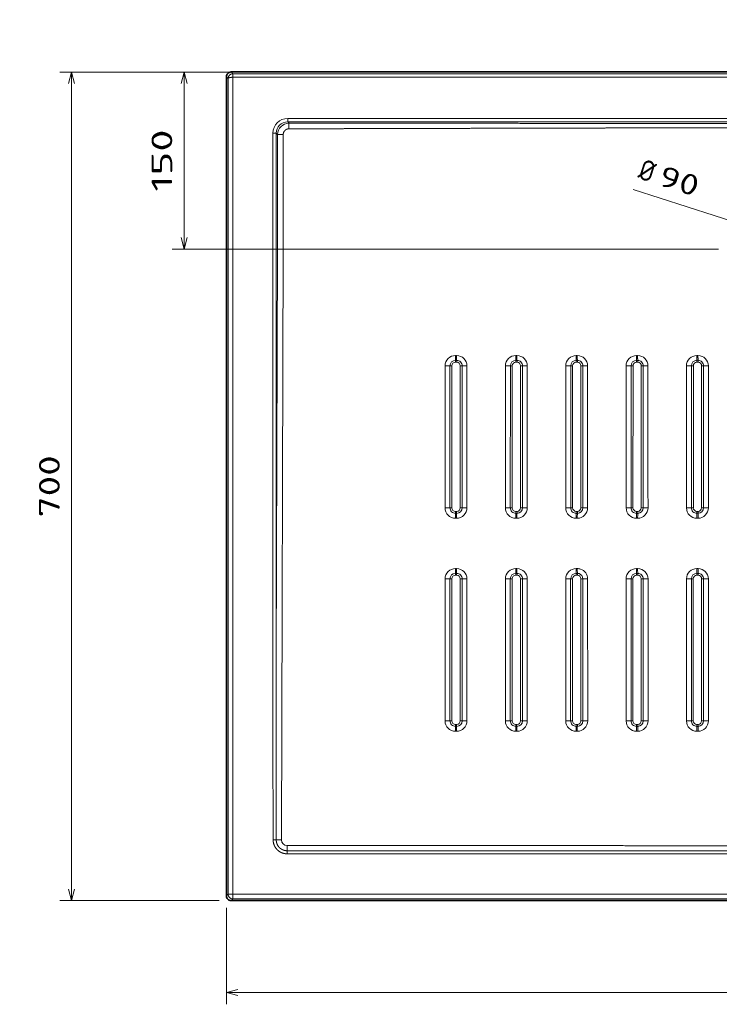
# Model space of a CAD drawing. Extents: x 80 to 315, y 22 to 274.
# Tile 1 of 6: x 80 to 198, y 22 to 189. Entities that reach past the tile are written whole.
import ezdxf
from ezdxf.enums import TextEntityAlignment as Align

# ---------------------------------------------------------------- set-up
doc = ezdxf.new("R2010")
doc.units = 0
doc.layers.get('0').update_dxf_attribs({"lineweight": 13})
doc.styles.get("Standard").update_dxf_attribs({"font": 'isocp.shx'})
doc.dimstyles.get("Standard").update_dxf_attribs({"dimtxt": 2.5, "dimasz": 2.5, "dimexe": 1.25, "dimexo": 0.625, "dimtad": 1, "dimcen": 2.5, "dimadec": 0, "dimazin": 0, "dimtfac": 1, "dimtmove": 0, "dimatfit": 0, "dimfxl": 0, "dimarcsym": 0})

# ---------------------------------------------------------------- blocks, each defined once
blk = doc.blocks.new('*D')
at = {"color": 7, "lineweight": 13}
for p, q in [((113.8, 241.71), (83.28, 241.71)), ((85.28, 220.94), (85.28, 241.71)), ((113.51, 232.71), (83.28, 232.71)), ((113.51, 179.74), (86.54, 179.74)), ((88.54, 39.72), (88.54, 179.74)), ((212.73, 179.74), (105.56, 179.74)), ((107.56, 149.83), (107.56, 179.74)), ((183.48, 159.89), (223.77, 146.92)), ((197.87, 149.83), (105.56, 149.83)), ((113.51, 39.72), (86.54, 39.72)), ((114.71, 24.19), (314.74, 24.19))]:
    blk.add_line(p, q, dxfattribs=at)
at = {"color": 7, "lineweight": 13, "ltscale": 0.408137}
for p, q in [((114.71, 38.52), (114.71, 22.19)), ((314.74, 38.52), (314.74, 22.19))]:
    blk.add_line(p, q, dxfattribs=at)
at = {"color": 7, "lineweight": 13}
for points in [[(85.79, 239.78), (85.28, 241.71), (84.76, 239.78)], [(84.76, 234.64), (85.28, 232.71), (85.79, 234.64)], [(89.05, 177.81), (88.54, 179.74), (88.02, 177.81)], [(108.08, 177.81), (107.56, 179.74), (107.04, 177.81)], [(107.04, 151.76), (107.56, 149.83), (108.08, 151.76)], [(207.68, 152.64), (205.68, 152.74), (207.36, 151.66)], [(221.77, 147.02), (223.77, 146.92), (222.09, 148)], [(88.02, 41.65), (88.54, 39.72), (89.05, 41.65)], [(116.64, 24.71), (114.71, 24.19), (116.64, 23.67)], [(312.81, 23.67), (314.74, 24.19), (312.81, 24.71)]]:
    blk.add_lwpolyline(points, dxfattribs=at)
for s, rotation, p, p2 in [('45', 90, (83.28, 220.94), (83.28, 227.71)), ('150', 90, (105.56, 159.53), (105.56, 170.04)), ('%%c', 342.1564, (184.09, 161.79), (186.54, 161.01)), ('90', 342.1564, (187.49, 160.7), (193.94, 158.62)), ('700', 90, (86.54, 104.48), (86.54, 114.98))]:
    blk.add_text(s, height=3.5, rotation=rotation, dxfattribs=at).set_placement(p, p2, align=Align.FIT)
blk.add_text('1000', height=3.5, dxfattribs=at).set_placement((207.6, 26.19), (221.85, 26.19), align=Align.FIT)
blk = doc.blocks.new('BLOCK6')
at = {"color": 7, "lineweight": 13, "ltscale": 0.050792}
for p, q in [((-500.07, 145.57), (-498.63, 144.14)), ((-498.63, -545.14), (-500.07, -546.57)), ((-494.64, -549.13), (-496.07, -550.57))]:
    blk.add_line(p, q, dxfattribs=at)
at = {"color": 7, "lineweight": 35}
for p, q in [((-500.07, 145.57), (-500.07, -546.57)), ((0, 149.57), (-496.07, 149.57)), ((-496.07, -550.57), (0, -550.57))]:
    blk.add_line(p, q, dxfattribs=at)
at = {"color": 7, "lineweight": 13}
for p, q in [((-498.63, -545.14), (-498.63, 144.14)), ((-494.64, -545.14), (-494.64, 145.1)), ((0, 148.1), (-494.6, 148.1)), ((494.6, 145.1), (-494.6, 145.1)), ((-448.24, 110.3), (0, 110.3)), ((-448.24, 107.4), (0, 107.4)), ((-460.8, -347.28), (-460.8, 97.74)), ((-457.9, -347.28), (-457.9, 97.74)), ((-457.9, -347.28), (-456.8, -0.13)), ((-453.58, -499.29), (-452.13, -0.19)), ((-315.26, -218.76), (-315.27, -98.76)), ((-311.12, -218.72), (-311.11, -98.72)), ((-309.45, -98.7), (-309.46, -218.7)), ((-302.45, -98.7), (-302.46, -218.7)), ((-300.84, -218.72), (-300.83, -98.72)), ((-296.77, -218.77), (-296.78, -98.77)), ((-264.26, -218.76), (-264.27, -98.76)), ((-260.12, -218.71), (-260.11, -98.71)), ((-258.45, -98.69), (-258.46, -218.69)), ((-251.45, -98.69), (-251.46, -218.69)), ((-249.84, -218.72), (-249.83, -98.72)), ((-245.77, -218.77), (-245.78, -98.77)), ((-213.26, -218.76), (-213.27, -98.76)), ((-209.12, -218.71), (-209.11, -98.71)), ((-207.45, -98.69), (-207.46, -218.69)), ((-200.45, -98.69), (-200.46, -218.69)), ((-198.84, -218.71), (-198.83, -98.71)), ((-194.77, -218.77), (-194.78, -98.78)), ((-162.26, -217.31), (-162.27, -98.77)), ((-158.12, -217.25), (-158.11, -98.71)), ((-156.45, -98.68), (-156.46, -217.23)), ((-149.45, -98.68), (-149.46, -202.85)), ((-147.84, -202.88), (-147.83, -98.71)), ((-143.78, -202.95), (-143.78, -98.78)), ((-111.27, -150.69), (-111.27, -98.77)), ((-107.12, -150.62), (-107.11, -98.7)), ((-105.45, -98.67), (-105.46, -150.59)), ((-98.45, -98.67), (-98.45, -136.22)), ((-96.83, -136.25), (-96.83, -98.7)), ((-92.78, -136.33), (-92.78, -98.78)), ((-98.45, -136.22), (-98.46, -218.67)), ((-96.84, -218.7), (-96.83, -136.25)), ((-92.77, -218.78), (-92.78, -136.33)), ((-111.26, -218.77), (-111.27, -150.69)), ((-107.12, -218.7), (-107.12, -150.62)), ((-105.46, -150.59), (-105.46, -218.67)), ((-315.25, -398.76), (-315.26, -278.76)), ((-311.13, -398.72), (-311.12, -278.72)), ((-309.47, -278.7), (-309.49, -398.7)), ((-302.47, -278.7), (-302.49, -398.7)), ((-300.85, -398.72), (-300.84, -278.72)), ((-296.76, -398.77), (-296.77, -278.77)), ((-264.25, -350.57), (-264.26, -278.76)), ((-260.13, -350.52), (-260.12, -278.71)), ((-258.47, -278.69), (-258.48, -350.5)), ((-251.47, -278.69), (-251.48, -336.13)), ((-249.85, -336.15), (-249.84, -278.72)), ((-245.77, -336.21), (-245.77, -278.77)), ((-200.47, -278.69), (-200.49, -398.69)), ((-198.85, -398.71), (-198.84, -278.71)), ((-194.76, -398.77), (-194.77, -278.77)), ((-162.25, -398.77), (-162.26, -278.77)), ((-158.13, -398.71), (-158.13, -278.71)), ((-156.47, -278.68), (-156.49, -398.68)), ((-149.47, -278.68), (-149.49, -398.68)), ((-147.85, -398.71), (-147.84, -278.71)), ((-143.76, -398.78), (-143.77, -278.78)), ((-111.25, -398.77), (-111.26, -278.77)), ((-107.13, -398.7), (-107.13, -278.7)), ((-105.47, -278.67), (-105.49, -398.67)), ((-98.47, -278.67), (-98.49, -398.67)), ((-96.85, -398.7), (-96.84, -278.7)), ((-92.76, -398.78), (-92.77, -278.78)), ((-213.25, -398.77), (-213.26, -283.94)), ((-209.13, -398.71), (-209.13, -283.89)), ((-207.47, -283.86), (-207.49, -398.69)), ((-251.48, -336.13), (-251.49, -398.69)), ((-249.85, -398.71), (-249.85, -336.15)), ((-245.76, -398.77), (-245.77, -336.21)), ((-264.25, -398.76), (-264.25, -350.57)), ((-260.13, -398.71), (-260.13, -350.52)), ((-258.48, -350.5), (-258.49, -398.69)), ((-494.64, -545.14), (494.64, -545.14)), ((-494.64, -549.13), (0, -549.13))]:
    blk.add_line(p, q, dxfattribs=at)
at = {"color": 7, "lineweight": 13, "ltscale": 0.051984}
blk.add_line((-496.07, 149.57), (-494.6, 148.1), dxfattribs=at)
at = {"color": 7, "lineweight": 13, "ltscale": 0.003365}
blk.add_line((-494.6, 148.1), (-494.74, 148.1), dxfattribs=at)
at = {"color": 7, "lineweight": 13, "ltscale": 0.074951}
blk.add_line((-494.74, 148.1), (-494.64, 145.1), dxfattribs=at)
at = {"color": 7, "lineweight": 13, "ltscale": 0.000842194}
blk.add_line((-494.6, 145.1), (-494.64, 145.1), dxfattribs=at)
at = {"color": 7, "lineweight": 13, "ltscale": 0.074954}
blk.add_line((-494.6, 145.1), (-494.6, 148.1), dxfattribs=at)
at = {"color": 7, "lineweight": 13, "ltscale": 0.072444}
for p, q in [((-448.24, 107.4), (-448.24, 110.3)), ((-457.9, 97.74), (-460.8, 97.74))]:
    blk.add_line(p, q, dxfattribs=at)
at = {"color": 7, "lineweight": 13, "ltscale": 0.038371}
blk.add_line((-448.24, 107.4), (-447.16, 106.32), dxfattribs=at)
at = {"color": 7, "lineweight": 13, "ltscale": 0.038375}
blk.add_line((-457.9, 97.74), (-456.82, 96.66), dxfattribs=at)
at = {"color": 7, "lineweight": 13, "ltscale": 0.025}
for p, q in [((-306.53, -90.02), (-305.53, -90.02)), ((-255.53, -90.02), (-254.53, -90.02)), ((-204.53, -90.03), (-203.53, -90.03)), ((-153.53, -90.03), (-152.53, -90.03)), ((-102.53, -90.04), (-101.53, -90.04)), ((-306.47, -94.08), (-305.47, -94.08)), ((-305.45, -95.7), (-306.45, -95.7)), ((-255.47, -94.07), (-254.47, -94.07)), ((-254.45, -95.69), (-255.45, -95.69)), ((-204.47, -94.07), (-203.47, -94.07)), ((-203.45, -95.69), (-204.45, -95.69)), ((-153.47, -94.07), (-152.47, -94.07)), ((-152.45, -95.68), (-153.45, -95.68)), ((-102.47, -94.06), (-101.47, -94.06)), ((-101.45, -95.67), (-102.45, -95.67)), ((-306.48, -223.36), (-305.48, -223.36)), ((-305.46, -221.7), (-306.46, -221.7)), ((-255.48, -223.36), (-254.48, -223.36)), ((-254.46, -221.69), (-255.46, -221.69)), ((-204.48, -223.35), (-203.48, -223.35)), ((-203.46, -221.69), (-204.46, -221.69)), ((-153.48, -223.35), (-152.48, -223.35)), ((-152.46, -221.68), (-153.46, -221.68)), ((-102.48, -223.34), (-101.48, -223.34)), ((-101.46, -221.67), (-102.46, -221.67)), ((-306.51, -227.51), (-305.51, -227.51)), ((-255.51, -227.51), (-254.51, -227.51)), ((-204.51, -227.51), (-203.51, -227.51)), ((-153.51, -227.51), (-152.51, -227.51)), ((-102.51, -227.52), (-101.51, -227.52)), ((-306.52, -270.02), (-305.52, -270.02)), ((-306.48, -274.08), (-305.48, -274.08)), ((-255.52, -270.02), (-254.52, -270.02)), ((-255.48, -274.07), (-254.48, -274.07)), ((-204.52, -270.03), (-203.52, -270.03)), ((-204.48, -274.07), (-203.48, -274.07)), ((-153.52, -270.03), (-152.52, -270.03)), ((-153.48, -274.07), (-152.48, -274.07)), ((-102.52, -270.04), (-101.52, -270.04)), ((-102.48, -274.06), (-101.48, -274.06)), ((-203.47, -275.69), (-204.47, -275.69)), ((-152.47, -275.68), (-153.47, -275.68)), ((-101.47, -275.67), (-102.47, -275.67)), ((-306.5, -407.51), (-305.5, -407.51)), ((-306.49, -403.36), (-305.49, -403.36)), ((-255.5, -407.51), (-254.5, -407.51)), ((-255.49, -403.36), (-254.49, -403.36)), ((-204.5, -407.51), (-203.5, -407.51)), ((-203.49, -401.69), (-204.49, -401.69)), ((-204.49, -403.35), (-203.49, -403.35)), ((-153.5, -407.51), (-152.5, -407.51)), ((-152.49, -401.68), (-153.49, -401.68)), ((-153.49, -403.35), (-152.49, -403.35)), ((-102.5, -407.52), (-101.5, -407.52)), ((-101.49, -401.67), (-102.49, -401.67)), ((-102.49, -403.34), (-101.49, -403.34))]:
    blk.add_line(p, q, dxfattribs=at)
at = {"color": 7, "lineweight": 13, "ltscale": 0.395663}
blk.add_line((-149.46, -202.85), (-149.46, -218.68), dxfattribs=at)
at = {"color": 7, "lineweight": 13, "ltscale": 0.395662}
blk.add_line((-147.84, -218.71), (-147.84, -202.88), dxfattribs=at)
at = {"color": 7, "lineweight": 13, "ltscale": 0.395658}
blk.add_line((-143.77, -218.78), (-143.78, -202.95), dxfattribs=at)
at = {"color": 7, "lineweight": 13, "ltscale": 0.03639}
for p, q in [((-162.26, -218.77), (-162.26, -217.31)), ((-158.12, -218.71), (-158.12, -217.25)), ((-156.46, -217.23), (-156.46, -218.68))]:
    blk.add_line(p, q, dxfattribs=at)
at = {"color": 7, "lineweight": 13, "ltscale": 0.024999}
for p, q in [((-305.47, -275.7), (-306.47, -275.7)), ((-254.47, -275.69), (-255.47, -275.69)), ((-305.49, -401.7), (-306.49, -401.7)), ((-254.49, -401.69), (-255.49, -401.69))]:
    blk.add_line(p, q, dxfattribs=at)
at = {"color": 7, "lineweight": 13, "ltscale": 0.129378}
blk.add_line((-213.26, -283.94), (-213.26, -278.77), dxfattribs=at)
at = {"color": 7, "lineweight": 13, "ltscale": 0.129377}
for p, q in [((-209.13, -283.89), (-209.13, -278.71)), ((-207.47, -278.69), (-207.47, -283.86))]:
    blk.add_line(p, q, dxfattribs=at)
at = {"color": 7, "lineweight": 13, "ltscale": 0.065575}
blk.add_line((-460.55, -499.25), (-457.93, -499.25), dxfattribs=at)
at = {"color": 7, "lineweight": 13, "ltscale": 0.065368}
blk.add_line((-448.75, -511.04), (-448.75, -508.43), dxfattribs=at)
at = {"color": 7, "lineweight": 13, "ltscale": 0.099939}
for p, q in [((-498.63, -545.14), (-494.64, -545.14)), ((-494.64, -545.14), (-494.64, -549.13))]:
    blk.add_line(p, q, dxfattribs=at)
at = {"color": 7, "lineweight": 35}
for centre, start, end in [((-496.07, 145.57), 89.98423, 180.01576), ((-496.07, -546.57), 179.98424, 270.01577)]:
    blk.add_arc(centre, 4, start, end, dxfattribs=at)
at = {"color": 7, "lineweight": 13}
for centre, radius, start, end in [((-446.85, 96.35), 9.98, 91.79974, 178.20176), ((138.19, 101.87), 585.37, 179.56466, 180.03305), ((-452.37, -474.86), 571.54, 89.96581, 90.44555), ((-306.53, -98.76), 8.74, 89.9911, 180.01456), ((-305.53, -98.77), 8.75, 0.01046, 89.9841), ((-255.53, -98.76), 8.74, 89.98836, 180.01408), ((-254.53, -98.77), 8.75, 0.01318, 89.98501), ((-204.53, -98.76), 8.73, 89.98555, 180.01285), ((-203.53, -98.78), 8.75, 0.01608, 89.98555), ((-153.54, -98.76), 8.73, 89.98279, 180.01189), ((-152.53, -98.78), 8.75, 0.01904, 89.987), ((-102.54, -98.77), 8.73, 89.98005, 180.01056), ((-101.53, -98.79), 8.75, 0.02234, 89.9885), ((-306.47, -98.72), 4.64, 90.00962, 179.99396), ((-309.65, -165.54), 66.83, 89.83028, 91.25628), ((-306.45, -98.7), 3, 90.01075, 179.98957), ((-354.3, -95.55), 47.85, 359.81612, 1.76024), ((-305.47, -98.72), 4.64, 359.99085, 90.00567), ((-353.3, -95.55), 47.85, 359.81613, 1.76008), ((-305.45, -98.7), 3, 359.98906, 90.01043), ((-302.3, -158.85), 60.15, 88.60016, 90.14173), ((-255.47, -98.71), 4.64, 90.0086, 179.99338), ((-258.65, -156.28), 57.59, 89.80327, 91.45806), ((-255.45, -98.7), 3, 90.01101, 179.98947), ((-303.39, -95.54), 47.94, 359.81981, 1.75679), ((-254.47, -98.71), 4.64, 359.99223, 90.00628), ((-302.39, -95.54), 47.94, 359.8199, 1.75678), ((-254.45, -98.69), 3, 359.98897, 90.01066), ((-251.3, -150.68), 51.99, 88.38025, 90.16414), ((-204.47, -98.71), 4.64, 90.00743, 179.99207), ((-207.65, -149.11), 50.42, 89.7755, 91.66563), ((-204.45, -98.69), 3, 90.01122, 179.9888), ((-252.39, -95.54), 47.94, 359.82321, 1.75641), ((-203.47, -98.71), 4.64, 359.99341, 90.00716), ((-251.39, -95.54), 47.94, 359.82314, 1.75631), ((-203.45, -98.69), 3, 359.98868, 90.01091), ((-200.3, -144.31), 45.63, 88.15426, 90.18715), ((-153.47, -98.71), 4.64, 90.0059, 179.99138), ((-156.65, -143.43), 44.74, 89.74718, 91.87694), ((-153.45, -98.68), 3, 90.01129, 179.98879), ((-201.24, -95.54), 47.8, 359.82608, 1.76143), ((-152.47, -98.71), 4.64, 359.99498, 90.00819), ((-200.21, -95.54), 47.76, 359.82632, 1.76309), ((-152.45, -98.68), 3, 359.98865, 90.01121), ((-149.3, -139.25), 40.57, 87.92428, 90.21048), ((-102.47, -98.7), 4.64, 90.00408, 179.99045), ((-105.65, -138.88), 40.21, 89.71867, 92.0889), ((-102.45, -98.67), 3, 90.01106, 179.98874), ((-149.89, -95.53), 47.44, 359.8286, 1.7748), ((-101.47, -98.7), 4.64, 359.99728, 90.00876), ((-148.88, -95.53), 47.43, 359.82864, 1.77509), ((-101.45, -98.67), 3, 359.98921, 90.01098), ((-98.3, -135.19), 36.52, 87.69344, 90.23376), ((-306.51, -218.76), 8.75, 180.01135, 269.99154), ((-309.65, -284.67), 65.97, 89.83476, 91.27401), ((-306.48, -218.72), 4.64, 179.99124, 270.00868), ((-306.46, -218.7), 3, 179.98896, 270.00981), ((-379.52, -221.89), 73.06, 358.84992, 0.15074), ((-305.51, -218.77), 8.74, 269.98762, 0.00879), ((-305.48, -218.72), 4.64, 270.00842, 359.9912), ((-378.57, -221.89), 73.1, 358.85061, 0.15069), ((-305.46, -218.7), 3, 270.01118, 359.98996), ((-302.31, -279.53), 60.83, 88.61559, 90.14625), ((-255.51, -218.76), 8.75, 180.0141, 269.99257), ((-258.65, -275.54), 56.85, 89.80871, 91.47862), ((-255.48, -218.71), 4.64, 179.99196, 270.00993), ((-255.46, -218.7), 3, 179.98859, 270.01032), ((-330.72, -221.89), 75.25, 358.88392, 0.14887), ((-254.51, -218.77), 8.74, 269.98522, 0.00749), ((-254.48, -218.71), 4.64, 270.00746, 359.98995), ((-329.76, -221.89), 75.29, 358.88453, 0.14884), ((-254.46, -218.69), 3, 270.01133, 359.98945), ((-251.31, -271.31), 52.62, 88.39908, 90.1692), ((-204.51, -218.76), 8.75, 180.01613, 269.994), ((-207.65, -268.46), 49.77, 89.78195, 91.68911), ((-204.48, -218.71), 4.64, 179.99319, 270.01122), ((-204.47, -218.69), 3, 179.98859, 270.01077), ((-7.44, -226.96), 197.07, 178.95103, 180.16063), ((-281.6, -221.89), 77.13, 358.91169, 0.14783), ((-203.51, -218.78), 8.74, 269.98335, 0.00771), ((-6.36, -226.96), 197.15, 178.95186, 180.161), ((-203.48, -218.71), 4.64, 270.00632, 359.98852), ((-280.63, -221.89), 77.17, 358.91212, 0.14781), ((-203.47, -218.69), 3, 270.01146, 359.98885), ((-200.31, -264.89), 46.21, 88.17681, 90.19296), ((-153.51, -218.76), 8.75, 180.01844, 269.99507), ((-156.65, -262.86), 44.17, 89.7546, 91.9032), ((-153.48, -218.71), 4.64, 179.99462, 270.01251), ((-153.47, -218.68), 3, 179.98871, 270.01112), ((46.56, -226.95), 200.08, 178.96786, 180.16125), ((-231.75, -221.88), 78.28, 358.92818, 0.14825), ((-152.51, -218.78), 8.74, 269.98059, 0.00482), ((47.6, -226.95), 200.11, 178.96805, 180.16128), ((-152.48, -218.71), 4.64, 270.00456, 359.98783), ((-230.76, -221.88), 78.29, 358.92838, 0.14829), ((-152.47, -218.68), 3, 270.01103, 359.98908), ((-149.31, -259.79), 41.11, 87.9508, 90.21741), ((-102.51, -218.77), 8.75, 180.02083, 269.99558), ((-105.65, -258.38), 39.71, 89.72696, 92.11757), ((-102.48, -218.7), 4.64, 179.99623, 270.0137), ((-102.47, -218.67), 3, 179.98883, 270.01136), ((97.9, -226.95), 200.41, 178.97022, 180.16361), ((-180.89, -221.88), 78.43, 358.93054, 0.15033), ((-101.51, -218.78), 8.73, 269.97819, 0.00319), ((98.88, -226.95), 200.39, 178.97009, 180.16364), ((-101.48, -218.7), 4.64, 270.00296, 359.98642), ((-179.89, -221.88), 78.42, 358.93074, 0.15069), ((-101.47, -218.67), 3, 270.01091, 359.98867), ((-98.31, -255.68), 37, 87.72326, 90.24137), ((-306.52, -278.76), 8.74, 89.98703, 180.00693), ((-306.48, -278.72), 4.64, 90.00812, 179.99062), ((-101.86, -270.35), 204.66, 179.90639, 181.04255), ((-390.3, -275.55), 83.83, 359.89502, 1.0045), ((-305.52, -278.77), 8.75, 0.01402, 89.9921), ((-100.73, -270.35), 204.79, 179.90615, 181.04154), ((-305.48, -278.72), 4.64, 359.99244, 90.00894), ((-389.36, -275.55), 83.89, 359.89511, 1.00382), ((-255.52, -278.76), 8.74, 89.98479, 180.00598), ((-255.48, -278.72), 4.64, 90.0073, 179.98938), ((-44.52, -270.35), 211, 179.91193, 181.01198), ((-342.05, -275.54), 86.58, 359.90019, 0.97254), ((-254.52, -278.77), 8.75, 0.01663, 89.99262), ((-43.4, -270.35), 211.12, 179.91046, 181.00983), ((-254.48, -278.71), 4.64, 359.99302, 90.01025), ((-341.1, -275.54), 86.63, 359.90005, 0.97173), ((-204.52, -278.76), 8.74, 89.98284, 180.00509), ((-204.48, -278.71), 4.64, 90.00587, 179.98855), ((11.45, -270.34), 215.96, 179.91686, 180.9896), ((-293.22, -275.54), 88.75, 359.90446, 0.94863), ((-203.52, -278.77), 8.75, 71.46485, 89.99439), ((12.53, -270.34), 216.04, 179.9157, 180.988), ((-203.48, -278.71), 4.64, 71.47017, 90.00791), ((-292.25, -275.54), 88.78, 359.90445, 0.94821), ((-203.48, -278.71), 4.64, 359.99325, 71.4827), ((-203.52, -278.78), 8.75, 0.01649, 71.47105), ((-153.52, -278.77), 8.74, 89.97994, 180.00362), ((-153.48, -278.71), 4.64, 90.0044, 179.98702), ((64.28, -270.34), 217.8, 179.91912, 180.98078), ((-242.98, -275.54), 89.51, 359.90731, 0.94061), ((-152.52, -278.78), 8.75, 0.02108, 89.99547), ((65.28, -270.34), 217.8, 179.91851, 180.98013), ((-152.48, -278.71), 4.64, 359.99614, 90.01268), ((-241.98, -275.54), 89.51, 359.90721, 0.94048), ((-102.52, -278.77), 8.74, 89.978, 180.00215), ((-102.48, -278.7), 4.64, 90.00286, 179.98578), ((112.95, -270.34), 215.47, 179.92024, 180.99132), ((-191.01, -275.53), 88.54, 359.90811, 0.95076), ((-101.52, -278.78), 8.75, 0.0236, 89.99641), ((113.88, -270.34), 215.4, 179.91807, 180.98944), ((-101.48, -278.7), 4.64, 359.99804, 90.01377), ((-189.97, -275.53), 88.5, 359.90779, 0.95083), ((-309.66, -344.24), 65.54, 89.83696, 91.28298), ((-306.47, -278.7), 3, 90.01121, 179.9901), ((-305.47, -278.7), 3, 359.9888, 90.00966), ((-302.31, -339.87), 61.17, 88.62323, 90.14853), ((-258.66, -335.17), 56.48, 89.8114, 91.48903), ((-255.47, -278.7), 3, 90.01148, 179.98958), ((-254.47, -278.69), 3, 359.98827, 90.0102), ((-251.31, -331.63), 52.93, 88.40882, 90.17216), ((-207.66, -328.13), 49.44, 89.78511, 91.70099), ((-204.47, -278.69), 3, 90.01133, 179.98949), ((-203.47, -278.69), 3, 359.98853, 90.01751), ((-200.31, -325.18), 46.5, 88.1885, 90.19642), ((-156.66, -322.57), 43.89, 89.75824, 91.91649), ((-153.47, -278.68), 3, 90.01113, 179.98883), ((-152.47, -278.68), 3, 359.98873, 90.011), ((-149.31, -320.05), 41.37, 87.96397, 90.22095), ((-105.66, -318.13), 39.45, 89.73103, 92.13208), ((-102.47, -278.67), 3, 90.01096, 179.98857), ((-101.47, -278.67), 3, 359.98913, 90.01121), ((-98.31, -315.92), 37.24, 87.73804, 90.24526), ((44168.42, -351.12), 44629.23, 179.995071, 180.190178), ((70952.75, -436.62), 71410.71, 179.9283185, 180.0502464), ((-306.5, -398.76), 8.75, 180.01391, 269.99712), ((-309.66, -463.37), 64.67, 89.84132, 91.30107), ((-306.49, -398.72), 4.64, 179.9915, 270.01115), ((-306.49, -398.7), 3, 179.98833, 270.00948), ((-305.5, -398.77), 8.74, 269.98591, 0.00304), ((-305.49, -398.7), 3, 270.01151, 359.99067), ((-305.49, -398.72), 4.64, 270.0081, 359.98892), ((-302.32, -460.54), 61.84, 88.63834, 90.15321), ((-255.5, -398.76), 8.75, 180.01496, 269.9985), ((-258.67, -454.42), 55.73, 89.81669, 91.51003), ((-255.49, -398.72), 4.64, 179.99197, 270.01263), ((-255.49, -398.7), 3, 179.98798, 270.01005), ((-254.5, -398.77), 8.74, 269.98437, 0.00146), ((-254.49, -398.69), 3, 270.01165, 359.99011), ((-254.49, -398.71), 4.64, 270.00735, 359.98748), ((-251.32, -452.25), 53.55, 88.42741, 90.17759), ((-204.5, -398.76), 8.75, 180.01717, 269.99987), ((-207.67, -447.48), 48.79, 89.79137, 91.72496), ((-204.49, -398.71), 4.64, 179.99312, 270.01408), ((-204.49, -398.69), 3, 179.98818, 270.01053), ((-203.5, -398.77), 8.74, 269.98307, 0.00017), ((-203.49, -398.69), 3, 270.0116, 359.98961), ((-203.49, -398.71), 4.64, 270.00634, 359.98597), ((-200.32, -445.76), 47.07, 88.21086, 90.2028), ((-153.5, -398.77), 8.75, 180.01882, 270.00147), ((-156.67, -441.99), 43.31, 89.76543, 91.94329), ((-153.49, -398.71), 4.64, 179.99453, 270.01571), ((-153.49, -398.68), 3, 179.98852, 270.01115), ((-152.5, -398.78), 8.74, 269.98123, 359.99869), ((-152.49, -398.68), 3, 270.01124, 359.98896), ((-152.49, -398.71), 4.64, 270.00488, 359.98428), ((-149.32, -440.58), 41.9, 87.98988, 90.22814), ((-102.5, -398.77), 8.75, 180.02066, 270.00314), ((-105.67, -437.62), 38.95, 89.73907, 92.16133), ((-102.49, -398.7), 4.64, 179.99643, 270.01725), ((-102.49, -398.67), 3, 179.98921, 270.01157), ((-101.5, -398.78), 8.74, 269.97933, 359.99696), ((-101.49, -398.67), 3, 270.01066, 359.98855), ((-101.49, -398.7), 4.64, 270.00301, 359.98281), ((-98.32, -436.4), 37.72, 87.76715, 90.25316), ((190.94, -406.9), 497.44, 179.59266, 180.07029), ((-495.49, -401.89), 189.01, 359.55548, 0.05831), ((193.25, -406.9), 498.75, 179.59378, 180.07017), ((-494.96, -401.89), 189.47, 359.55657, 0.05817), ((313.36, -406.87), 568.86, 179.64637, 180.06471), ((-469.8, -401.89), 214.31, 359.60815, 0.05232), ((315.81, -406.87), 570.32, 179.64742, 180.0647), ((-469.31, -401.89), 214.82, 359.60907, 0.05219), ((436.03, -406.84), 640.54, 179.68827, 180.0604), ((-443.81, -401.89), 239.32, 359.64926, 0.04767), ((438.25, -406.83), 641.76, 179.68931, 180.06075), ((-443.24, -401.89), 239.75, 359.64988, 0.04759), ((529.93, -406.82), 683.44, 179.70924, 180.0586), ((-407.66, -401.88), 254.17, 359.66992, 0.04568), ((531.24, -406.81), 683.74, 179.70977, 180.05898), ((-406.77, -401.88), 254.28, 359.67008, 0.04567), ((570.29, -406.81), 672.79, 179.70458, 180.06005), ((-353.17, -401.88), 250.68, 359.66553, 0.04714), ((570.51, -406.81), 672.01, 179.70458, 180.06047), ((-351.92, -401.88), 250.43, 359.6652, 0.0472), ((338.58, -503.85), 787.34, 180.02021, 180.33291)]:
    blk.add_arc(centre, radius, start, end, dxfattribs=at)
for centre, major_axis, ratio, start_param, end_param in [((-494.64, 144.14), (3.65, 1.65), 0.987224, 1.176912, 2.712801), ((-447.34, 96.84), (9.83, -9.83), 0.935107, 2.389723, 3.893472), ((-447.34, 96.84), (7.85, -7.85), 0.901169, 2.389708, 3.893471), ((-111.14, -98.6), (5, 0), 0.033552, 4.686538, 5.649086), ((-92.65, -98.61), (5, 0), 0.034795, 3.723966, 4.686512), ((-111.17, -218.6), (5, 0), 0.033562, 4.694627, 5.657171), ((-92.69, -218.61), (5, 0), 0.034804, 3.732028, 4.694568), ((-111.19, -278.6), (5, 0), 0.033567, 4.698668, 5.661209), ((-92.7, -278.61), (5, 0), 0.034808, 3.736054, 4.698591), ((-111.22, -398.61), (5, 0), 0.033578, 4.706739, 5.669276), ((-92.73, -398.61), (5, 0), 0.034817, 3.744098, 4.706628), ((-448.4, -498.94), (-3.74, -3.85), 0.9318, 5.516525, 7.020393), ((-494.64, -545.14), (-2.83, 2.83), 0.998783, 0.786007, 2.355586)]:
    blk.add_ellipse(centre, major_axis=major_axis, ratio=ratio, start_param=start_param, end_param=end_param, dxfattribs=at)
for points, knots in [([(-498.63, 144.14), (-498.62, 144.25), (-498.54, 144.36), (-498.4, 144.46), (-497.91, 144.7), (-497.15, 144.89), (-496.63, 144.98), (-495.91, 145.05), (-495.16, 145.09), (-494.99, 145.1), (-494.81, 145.1), (-494.64, 145.1)], [0, 0, 0, 0, 0, 0, 3.341278, 3.341278, 3.341278, 8.375111, 8.375111, 8.375111, 9.887452, 9.887452, 9.887452, 9.887452, 9.887452, 9.887452]), ([(-447.18, 101.53), (-448.1, 101.53), (-449.02, 101.32), (-449.87, 100.89), (-451.06, 99.87), (-451.75, 98.5), (-451.94, 97.91), (-452.03, 97.29), (-452.03, 96.68)], [0, 0, 0, 0, 0, 0, 11.153971, 11.153971, 11.153971, 18.556828, 18.556828, 18.556828, 18.556828, 18.556828, 18.556828]), ([(0, 102.77), (-7.95, 102.8), (-15.89, 102.8), (-23.82, 102.78), (-32.51, 102.74), (-41.2, 102.7), (-41.78, 102.69), (-43.24, 102.68), (-44.71, 102.68), (-45.43, 102.67), (-46.9, 102.66), (-48.37, 102.66), (-48.93, 102.65), (-50.39, 102.64), (-51.85, 102.64), (-52.56, 102.63), (-57.6, 102.6), (-62.64, 102.58), (-66.65, 102.56), (-79.68, 102.49), (-92.71, 102.44), (-101.56, 102.42), (-111.76, 102.39), (-121.95, 102.37), (-123.44, 102.36), (-131.2, 102.35), (-138.97, 102.33), (-145.35, 102.32), (-156.83, 102.29), (-168.29, 102.27), (-173.38, 102.26), (-179.43, 102.24), (-185.46, 102.23), (-186.45, 102.23), (-210.45, 102.17), (-234.46, 102.11), (-258.01, 102.05), (-283.32, 101.99), (-308.56, 101.92), (-309.08, 101.92), (-313.2, 101.91), (-317.33, 101.9), (-319.22, 101.89), (-327.52, 101.87), (-335.75, 101.85), (-342.01, 101.83), (-352.51, 101.8), (-363.08, 101.78), (-367.3, 101.77), (-372.72, 101.75), (-378.14, 101.74), (-382, 101.73), (-393.49, 101.7), (-404.98, 101.67), (-418, 101.63), (-428.92, 101.6), (-439.84, 101.56), (-440.37, 101.56), (-442.11, 101.55), (-443.83, 101.55), (-444.95, 101.54), (-446.06, 101.54), (-447.18, 101.53)], [0, 0, 0, 0, 0, 0, 68.778791, 68.778791, 68.778791, 75.202238, 75.202238, 75.202238, 81.358285, 81.358285, 81.358285, 87.836412, 87.836412, 87.836412, 93.992442, 93.992442, 93.992442, 131.488497, 131.488497, 131.488497, 206.863169, 206.863169, 206.863169, 219.759609, 219.759609, 219.759609, 274.052682, 274.052682, 274.052682, 317.656385, 317.656385, 317.656385, 326.258163, 326.258163, 326.258163, 525.479588, 525.479588, 525.479588, 544.850091, 544.850091, 544.850091, 561.233496, 561.233496, 561.233496, 616.85608, 616.85608, 616.85608, 653.600442, 653.600442, 653.600442, 663.778107, 663.778107, 663.778107, 753.124967, 753.124967, 753.124967, 758.346596, 758.346596, 758.346596, 768.250681, 768.250681, 768.250681, 768.250681, 768.250681, 768.250681]), ([(0, 106.04), (-0.85, 106.03), (-1.7, 106.03), (-3.15, 106.03), (-10.79, 106.03), (-18.43, 106.03), (-25.22, 106.03), (-32.56, 106.04), (-39.91, 106.05), (-40.48, 106.05), (-41.59, 106.05), (-42.71, 106.05), (-43.27, 106.05), (-44.97, 106.05), (-46.68, 106.05), (-47.77, 106.06), (-51.13, 106.06), (-54.49, 106.06), (-56.72, 106.07), (-63.42, 106.07), (-70.13, 106.08), (-74.59, 106.08), (-83.53, 106.09), (-92.47, 106.1), (-96.94, 106.1), (-103.64, 106.11), (-110.34, 106.11), (-112.58, 106.11), (-115.93, 106.11), (-119.28, 106.12), (-120.4, 106.12), (-122.63, 106.12), (-124.86, 106.12), (-125.98, 106.12), (-133.21, 106.12), (-140.46, 106.13), (-146.69, 106.13), (-158.22, 106.14), (-169.73, 106.14), (-175.02, 106.14), (-181.99, 106.15), (-188.94, 106.15), (-191.48, 106.15), (-210.76, 106.16), (-230.07, 106.17), (-247.89, 106.18), (-271.54, 106.2), (-295.11, 106.21), (-301.08, 106.22), (-309.7, 106.22), (-318.33, 106.23), (-320.92, 106.23), (-330.51, 106.24), (-340.02, 106.24), (-346.86, 106.25), (-355.76, 106.25), (-364.73, 106.26), (-366.78, 106.26), (-369.87, 106.26), (-372.95, 106.26), (-373.98, 106.26), (-387.32, 106.27), (-400.66, 106.28), (-412.96, 106.29), (-425.57, 106.3), (-438.17, 106.31), (-438.46, 106.31), (-440.4, 106.31), (-442.34, 106.31), (-443.95, 106.32), (-445.55, 106.32), (-447.16, 106.32)], [0, 0, 0, 0, 0, 0, 7.378007, 7.378007, 7.378007, 66.210484, 66.210484, 66.210484, 71.017803, 71.017803, 71.017803, 75.853976, 75.853976, 75.853976, 85.610252, 85.610252, 85.610252, 104.954887, 104.954887, 104.954887, 143.644107, 143.644107, 143.644107, 182.337197, 182.337197, 182.337197, 201.683743, 201.683743, 201.683743, 211.357015, 211.357015, 211.357015, 221.030288, 221.030288, 221.030288, 273.950815, 273.950815, 273.950815, 319.348617, 319.348617, 319.348617, 334.195179, 334.195179, 334.195179, 486.281776, 486.281776, 486.281776, 537.93758, 537.93758, 537.93758, 560.984219, 560.984219, 560.984219, 621.337546, 621.337546, 621.337546, 639.169299, 639.169299, 639.169299, 648.085175, 648.085175, 648.085175, 754.666796, 754.666796, 754.666796, 757.214326, 757.214326, 757.214326, 771.495477, 771.495477, 771.495477, 771.495477, 771.495477, 771.495477]), ([(-456.82, 96.66), (-456.81, 90.85), (-456.81, 85.04), (-456.8, 79.2), (-456.8, 71.63), (-456.79, 64.07), (-456.79, 61.38), (-456.78, 53.82), (-456.78, 46.27), (-456.78, 40.47), (-456.77, 32.73), (-456.77, 24.98), (-456.77, 23.05), (-456.77, 20.15), (-456.77, 17.24), (-456.77, 16.28), (-456.78, 14.34), (-456.78, 12.41), (-456.78, 11.44), (-456.78, 8.54), (-456.78, 5.65), (-456.78, 3.72), (-456.79, 1.8), (-456.8, -0.13)], [0, 0, 0, 0, 0, 0, 50.278784, 50.278784, 50.278784, 65.382948, 65.382948, 65.382948, 115.625182, 115.625182, 115.625182, 132.372411, 132.372411, 132.372411, 140.745522, 140.745522, 140.745522, 149.118633, 149.118633, 149.118633, 165.839536, 165.839536, 165.839536, 165.839536, 165.839536, 165.839536]), ([(-452.03, 96.68), (-452.06, 90.87), (-452.08, 85.06), (-452.1, 79.21), (-452.12, 71.35), (-452.14, 63.51), (-452.15, 61.96), (-452.16, 54.12), (-452.18, 46.28), (-452.19, 40.47), (-452.2, 32.73), (-452.2, 24.99), (-452.2, 23.05), (-452.2, 20.15), (-452.19, 17.24), (-452.19, 16.27), (-452.19, 14.82), (-452.19, 13.37), (-452.19, 12.88), (-452.18, 11.92), (-452.18, 10.95), (-452.18, 10.46), (-452.17, 8.04), (-452.17, 5.62), (-452.15, 3.69), (-452.14, 1.75), (-452.13, -0.19)], [0, 0, 0, 0, 0, 0, 50.282077, 50.282077, 50.282077, 67.866831, 67.866831, 67.866831, 118.113393, 118.113393, 118.113393, 134.862904, 134.862904, 134.862904, 143.238388, 143.238388, 143.238388, 147.42613, 147.42613, 147.42613, 151.613872, 151.613872, 151.613872, 168.363689, 168.363689, 168.363689, 168.363689, 168.363689, 168.363689]), ([(-460.55, -499.25), (-460.55, -500.53), (-460.38, -501.82), (-460.03, -503.08), (-459.01, -505.45), (-457.38, -507.47), (-456.45, -508.35), (-454.61, -509.66), (-452.54, -510.49), (-451.62, -510.75), (-450.49, -510.96), (-449.34, -511.03), (-449.15, -511.04), (-448.95, -511.04), (-448.75, -511.04)], [10.065013, 10.065013, 10.065013, 10.065013, 10.065013, 10.065013, 18.819583, 18.819583, 18.819583, 27.35047, 27.35047, 27.35047, 33.810776, 33.810776, 33.810776, 35.170806, 35.170806, 35.170806, 35.170806, 35.170806, 35.170806]), ([(-457.93, -499.25), (-457.93, -500.4), (-457.75, -501.56), (-457.4, -502.68), (-456.47, -504.51), (-455.08, -506.01), (-454.41, -506.58), (-452.95, -507.54), (-451.31, -508.13), (-450.46, -508.33), (-449.6, -508.43), (-448.75, -508.43)], [0, 0, 0, 0, 0, 0, 11.607507, 11.607507, 11.607507, 20.324528, 20.324528, 20.324528, 28.964841, 28.964841, 28.964841, 28.964841, 28.964841, 28.964841]), ([(-453.58, -499.29), (-454.38, -499.29), (-455.19, -499.28), (-455.94, -499.28), (-456.85, -499.27), (-457.61, -499.25), (-457.72, -499.25), (-457.83, -499.25), (-457.93, -499.25)], [0, 0, 0, 0, 0, 0, 5.064323, 5.064323, 5.064323, 6.019538, 6.019538, 6.019538, 6.019538, 6.019538, 6.019538]), ([(0, -504.25), (-2.15, -504.25), (-4.27, -504.25), (-6.32, -504.25), (-9.88, -504.25), (-13.5, -504.25), (-15.02, -504.25), (-16.89, -504.25), (-18.78, -504.25), (-19.11, -504.25), (-24.08, -504.25), (-29.06, -504.24), (-33.7, -504.24), (-56.24, -504.23), (-78.84, -504.22), (-96.76, -504.21), (-123.97, -504.19), (-151.14, -504.17), (-159.67, -504.16), (-181.35, -504.14), (-202.97, -504.13), (-215.42, -504.12), (-228.13, -504.12), (-240.84, -504.11), (-241.13, -504.11), (-243.32, -504.11), (-245.54, -504.11), (-247.58, -504.11), (-249.95, -504.1), (-252.27, -504.1), (-252.69, -504.1), (-253.51, -504.1), (-254.33, -504.1), (-254.73, -504.1), (-284.56, -504.09), (-314.38, -504.08), (-343.8, -504.08), (-374.7, -504.09), (-405.61, -504.11), (-407.1, -504.11), (-416.31, -504.11), (-425.52, -504.12), (-433.26, -504.12), (-441.02, -504.13), (-448.76, -504.13)], [0, 0, 0, 0, 0, 0, 18.825065, 18.825065, 18.825065, 32.289799, 32.289799, 32.289799, 35.143941, 35.143941, 35.143941, 75.302248, 75.302248, 75.302248, 229.716758, 229.716758, 229.716758, 308.598538, 308.598538, 308.598538, 416.067294, 416.067294, 416.067294, 418.616091, 418.616091, 418.616091, 434.978476, 434.978476, 434.978476, 438.514241, 438.514241, 438.514241, 442.050007, 442.050007, 442.050007, 696.660655, 696.660655, 696.660655, 709.563379, 709.563379, 709.563379, 776.36231, 776.36231, 776.36231, 776.36231, 776.36231, 776.36231]), ([(-448.75, -508.43), (-441.59, -508.43), (-434.43, -508.43), (-427.28, -508.43), (-417.99, -508.44), (-408.71, -508.44), (-406.55, -508.44), (-400.06, -508.44), (-393.58, -508.44), (-389.25, -508.44), (-359.99, -508.45), (-330.73, -508.45), (-305.8, -508.45), (-280.65, -508.45), (-255.49, -508.45), (-255.27, -508.45), (-254.61, -508.45), (-253.95, -508.45), (-253.53, -508.45), (-252.78, -508.45), (-252.01, -508.45), (-251.69, -508.45), (-251.02, -508.45), (-250.35, -508.45), (-250.02, -508.45), (-247.93, -508.45), (-245.83, -508.45), (-244, -508.45), (-242.22, -508.45), (-240.44, -508.45), (-240.39, -508.45), (-240.16, -508.45), (-239.86, -508.45), (-239.56, -508.45), (-239.07, -508.45), (-238.56, -508.45), (-238.34, -508.45), (-237.87, -508.45), (-237.43, -508.45), (-237.19, -508.45), (-236.97, -508.45), (-236.79, -508.45), (-236.76, -508.45), (-236.7, -508.45), (-236.64, -508.45), (-236.61, -508.45), (-225.04, -508.45), (-213.47, -508.45), (-201.91, -508.45), (-189.8, -508.45), (-177.67, -508.45), (-177.14, -508.45), (-176.06, -508.45), (-174.98, -508.45), (-174.44, -508.45), (-169.39, -508.45), (-164.37, -508.45), (-159.97, -508.44), (-152.56, -508.44), (-145.11, -508.44), (-142.09, -508.44), (-138.38, -508.44), (-134.65, -508.44), (-133.99, -508.44), (-119.38, -508.44), (-104.77, -508.44), (-90.8, -508.44), (-74.76, -508.44), (-58.76, -508.44), (-57.16, -508.44), (-53.08, -508.44), (-49.02, -508.44), (-47.04, -508.44), (-43.28, -508.44), (-39.5, -508.44), (-37.98, -508.44), (-33.72, -508.43), (-29.46, -508.43), (-26.99, -508.43), (-24.16, -508.43), (-21.33, -508.43), (-20.96, -508.43), (-20.23, -508.43), (-19.5, -508.43), (-19.13, -508.43), (-17.58, -508.43), (-16.04, -508.43), (-14.96, -508.43), (-12.3, -508.43), (-9.69, -508.43), (-8.23, -508.43), (-5.73, -508.43), (-3.2, -508.43), (-2.15, -508.43), (-1.08, -508.43), (0, -508.43)], [0, 0, 0, 0, 0, 0, 71.131612, 71.131612, 71.131612, 92.750138, 92.750138, 92.750138, 135.987189, 135.987189, 135.987189, 385.232522, 385.232522, 385.232522, 387.438278, 387.438278, 387.438278, 391.871732, 391.871732, 391.871732, 395.195306, 395.195306, 395.195306, 398.475323, 398.475323, 398.475323, 415.715665, 415.715665, 415.715665, 416.254635, 416.254635, 416.254635, 417.94337, 417.94337, 417.94337, 419.322145, 419.322145, 419.322145, 420.794892, 420.794892, 420.794892, 421.083974, 421.083974, 421.083974, 421.373055, 421.373055, 421.373055, 536.705375, 536.705375, 536.705375, 542.065783, 542.065783, 542.065783, 547.426191, 547.426191, 547.426191, 592.344719, 592.344719, 592.344719, 622.757449, 622.757449, 622.757449, 629.365638, 629.365638, 629.365638, 767.809602, 767.809602, 767.809602, 788.697823, 788.697823, 788.697823, 808.579231, 808.579231, 808.579231, 826.484009, 826.484009, 826.484009, 851.125089, 851.125089, 851.125089, 854.777303, 854.777303, 854.777303, 858.429516, 858.429516, 858.429516, 870.243644, 870.243644, 870.243644, 885.413235, 885.413235, 885.413235, 896.296733, 896.296733, 896.296733, 896.296733, 896.296733, 896.296733]), ([(-448.75, -511.04), (-441.58, -511.05), (-434.4, -511.06), (-427.22, -511.07), (-417.72, -511.07), (-408.22, -511.08), (-405.84, -511.08), (-374.26, -511.11), (-342.69, -511.12), (-313.49, -511.13), (-283.57, -511.13), (-253.66, -511.13), (-253.01, -511.13), (-250.87, -511.13), (-248.69, -511.13), (-247.23, -511.13), (-245, -511.13), (-242.8, -511.13), (-242.03, -511.13), (-240.84, -511.13), (-239.65, -511.13), (-237.53, -511.13), (-225.05, -511.13), (-212.56, -511.12), (-200.46, -511.12), (-179.61, -511.11), (-158.71, -511.11), (-150.59, -511.1), (-127.4, -511.09), (-104.17, -511.08), (-89.7, -511.08), (-70.44, -511.07), (-51.24, -511.07), (-46.55, -511.07), (-38.44, -511.07), (-30.35, -511.07), (-27.05, -511.07), (-23.29, -511.07), (-19.53, -511.07), (-19.06, -511.07), (-17.66, -511.07), (-16.25, -511.07), (-15.33, -511.07), (-12, -511.07), (-8.74, -511.07), (-6.48, -511.07), (-3.78, -511.07), (-1.03, -511.07), (-0.69, -511.07), (-0.35, -511.07), (0, -511.07)], [41.490248, 41.490248, 41.490248, 41.490248, 41.490248, 41.490248, 103.126743, 103.126743, 103.126743, 123.716805, 123.716805, 123.716805, 376.452794, 376.452794, 376.452794, 382.669146, 382.669146, 382.669146, 394.850055, 394.850055, 394.850055, 401.465091, 401.465091, 401.465091, 405.147865, 405.147865, 405.147865, 509.53356, 509.53356, 509.53356, 584.79776, 584.79776, 584.79776, 708.66526, 708.66526, 708.66526, 750.157992, 750.157992, 750.157992, 778.610417, 778.610417, 778.610417, 782.672716, 782.672716, 782.672716, 790.797314, 790.797314, 790.797314, 812.007297, 812.007297, 812.007297, 815.024669, 815.024669, 815.024669, 815.024669, 815.024669, 815.024669])]:
    blk.add_open_spline(points, degree=5, knots=knots, dxfattribs=at)
for points in [[(-306.53, -90.02), (-306.53, -90.91), (-306.52, -91.81), (-306.51, -92.67), (-306.5, -93.47), (-306.47, -94.08)], [(-305.53, -90.02), (-305.53, -90.91), (-305.52, -91.81), (-305.51, -92.67), (-305.5, -93.47), (-305.47, -94.08)], [(-255.53, -90.02), (-255.53, -90.92), (-255.52, -91.81), (-255.51, -92.67), (-255.5, -93.47), (-255.47, -94.07)], [(-254.53, -90.02), (-254.53, -90.92), (-254.52, -91.81), (-254.51, -92.67), (-254.5, -93.47), (-254.47, -94.07)], [(-204.53, -90.03), (-204.53, -90.92), (-204.53, -91.81), (-204.51, -92.67), (-204.5, -93.47), (-204.47, -94.07)], [(-203.53, -90.03), (-203.53, -90.92), (-203.53, -91.81), (-203.51, -92.67), (-203.5, -93.47), (-203.47, -94.07)], [(-153.53, -90.03), (-153.53, -90.92), (-153.53, -91.81), (-153.51, -92.67), (-153.5, -93.47), (-153.47, -94.07)], [(-152.53, -90.03), (-152.53, -90.92), (-152.53, -91.81), (-152.51, -92.67), (-152.5, -93.47), (-152.47, -94.07)], [(-102.53, -90.04), (-102.53, -90.93), (-102.53, -91.81), (-102.51, -92.67), (-102.5, -93.47), (-102.47, -94.06)], [(-101.53, -90.04), (-101.53, -90.93), (-101.53, -91.81), (-101.51, -92.67), (-101.5, -93.47), (-101.47, -94.06)], [(-315.27, -98.76), (-314.37, -98.76), (-313.46, -98.76), (-312.58, -98.75), (-311.76, -98.74), (-311.11, -98.72)], [(-296.78, -98.77), (-297.68, -98.77), (-298.57, -98.76), (-299.43, -98.75), (-300.23, -98.74), (-300.83, -98.72)], [(-264.27, -98.76), (-263.37, -98.76), (-262.46, -98.76), (-261.58, -98.75), (-260.76, -98.73), (-260.11, -98.71)], [(-245.78, -98.77), (-246.68, -98.77), (-247.57, -98.77), (-248.43, -98.75), (-249.23, -98.74), (-249.83, -98.72)], [(-213.27, -98.76), (-212.37, -98.76), (-211.46, -98.76), (-210.58, -98.75), (-209.76, -98.73), (-209.11, -98.71)], [(-194.78, -98.78), (-195.68, -98.77), (-196.57, -98.77), (-197.43, -98.76), (-198.23, -98.74), (-198.83, -98.71)], [(-162.27, -98.77), (-161.37, -98.77), (-160.46, -98.76), (-159.58, -98.75), (-158.76, -98.73), (-158.11, -98.71)], [(-143.78, -98.78), (-144.68, -98.78), (-145.57, -98.77), (-146.43, -98.76), (-147.23, -98.74), (-147.83, -98.71)], [(-315.26, -218.76), (-314.36, -218.76), (-313.46, -218.76), (-312.58, -218.75), (-311.76, -218.74), (-311.12, -218.72)], [(-306.51, -227.51), (-306.52, -226.6), (-306.51, -225.7), (-306.51, -224.82), (-306.49, -224), (-306.48, -223.36)], [(-305.51, -227.51), (-305.52, -226.6), (-305.51, -225.7), (-305.51, -224.82), (-305.49, -224), (-305.48, -223.36)], [(-296.77, -218.77), (-297.67, -218.77), (-298.56, -218.76), (-299.43, -218.75), (-300.23, -218.74), (-300.84, -218.72)], [(-264.26, -218.76), (-263.36, -218.76), (-262.46, -218.76), (-261.58, -218.75), (-260.76, -218.73), (-260.12, -218.71)], [(-255.51, -227.51), (-255.51, -226.61), (-255.51, -225.7), (-255.5, -224.82), (-255.49, -224), (-255.48, -223.36)], [(-254.51, -227.51), (-254.51, -226.61), (-254.51, -225.7), (-254.5, -224.82), (-254.49, -224), (-254.48, -223.36)], [(-245.77, -218.77), (-246.67, -218.77), (-247.56, -218.76), (-248.43, -218.75), (-249.23, -218.74), (-249.84, -218.72)], [(-213.26, -218.76), (-212.36, -218.77), (-211.46, -218.76), (-210.58, -218.75), (-209.76, -218.73), (-209.12, -218.71)], [(-194.77, -218.77), (-195.67, -218.77), (-196.56, -218.77), (-197.43, -218.76), (-198.23, -218.74), (-198.84, -218.71)], [(-162.26, -218.77), (-161.36, -218.77), (-160.46, -218.76), (-159.58, -218.75), (-158.76, -218.73), (-158.12, -218.71)], [(-143.77, -218.78), (-144.67, -218.78), (-145.56, -218.77), (-146.43, -218.76), (-147.23, -218.74), (-147.84, -218.71)], [(-315.26, -278.76), (-314.36, -278.76), (-313.45, -278.76), (-312.58, -278.75), (-311.76, -278.74), (-311.12, -278.72)], [(-296.77, -278.77), (-297.67, -278.77), (-298.56, -278.76), (-299.43, -278.75), (-300.23, -278.74), (-300.84, -278.72)], [(-264.26, -278.76), (-263.36, -278.76), (-262.45, -278.76), (-261.58, -278.75), (-260.76, -278.74), (-260.12, -278.71)], [(-245.77, -278.77), (-246.67, -278.77), (-247.56, -278.76), (-248.43, -278.75), (-249.23, -278.74), (-249.84, -278.72)], [(-213.26, -278.77), (-212.36, -278.77), (-211.45, -278.76), (-210.58, -278.75), (-209.76, -278.73), (-209.13, -278.71)], [(-194.77, -278.77), (-195.67, -278.77), (-196.56, -278.77), (-197.43, -278.76), (-198.23, -278.74), (-198.84, -278.71)], [(-162.26, -278.77), (-161.36, -278.77), (-160.45, -278.76), (-159.58, -278.75), (-158.76, -278.73), (-158.13, -278.71)], [(-143.77, -278.78), (-144.67, -278.78), (-145.56, -278.77), (-146.43, -278.76), (-147.23, -278.74), (-147.84, -278.71)], [(-315.25, -398.76), (-314.35, -398.76), (-313.45, -398.76), (-312.58, -398.75), (-311.76, -398.74), (-311.13, -398.72)], [(-296.76, -398.77), (-297.66, -398.77), (-298.56, -398.76), (-299.42, -398.75), (-300.23, -398.74), (-300.85, -398.72)], [(-264.25, -398.76), (-263.35, -398.76), (-262.45, -398.76), (-261.58, -398.75), (-260.76, -398.74), (-260.13, -398.71)], [(-245.76, -398.77), (-246.66, -398.77), (-247.56, -398.76), (-248.42, -398.75), (-249.23, -398.74), (-249.85, -398.71)], [(-213.25, -398.77), (-212.35, -398.77), (-211.45, -398.76), (-210.58, -398.75), (-209.76, -398.73), (-209.13, -398.71)], [(-194.76, -398.77), (-195.66, -398.77), (-196.56, -398.77), (-197.42, -398.75), (-198.23, -398.74), (-198.85, -398.71)], [(-162.25, -398.77), (-161.35, -398.77), (-160.45, -398.76), (-159.58, -398.75), (-158.76, -398.73), (-158.13, -398.71)], [(-143.76, -398.78), (-144.66, -398.78), (-145.56, -398.77), (-146.42, -398.76), (-147.23, -398.74), (-147.85, -398.71)]]:
    blk.add_open_spline(points, degree=5, dxfattribs=at)

msp = doc.modelspace()

# ---------------------------------------------------------------- block references
at = {"lineweight": 0, "xscale": 0.2, "yscale": 0.2, "zscale": 0.2}
msp.add_blockref('BLOCK6', (214.7253, 149.8302), dxfattribs=at)

# ---------------------------------------------------------------- dimensions: what is measured, and where the dimension line sits
at = {"color": 0, "lineweight": 0}
for base, p1, p2, angle, middle, dimtype in [((107.5625, 179.7445), (199.8731, 149.8302), (214.7253, 179.7445), 89.999523, (107.5625, 164.7874), 160), ((88.537, 179.7445), (115.5105, 39.7159), (115.5105, 179.7445), 90, (88.537, 109.7302), 161), ((114.711, 24.19), (314.7395, 40.5155), (114.711, 40.5155), 180, (214.7253, 24.19), 161), ((85.2752, 232.7075), (115.7978, 241.7075), (115.5105, 232.7075), 269.998569, (85.2752, 224.3215), 160)]:
    dim = msp.add_linear_dim(base=base, p1=p1, p2=p2, angle=angle, dimstyle='Standard', override={"dimlfac": 5}, dxfattribs=at)
    dim.commit()
    dim.dimension.update_dxf_attribs({"geometry": '*D', "text_midpoint": middle, "dimtype": dimtype})
dim = msp.add_diameter_dim_2p(p1=(223.7683, 146.9192), p2=(205.6822, 152.7412), text='%%c90', dimstyle='Standard', override={"dimlfac": 5}, dxfattribs=at)
dim.commit()
dim.dimension.update_dxf_attribs({"geometry": '*D', "text_midpoint": (188.402, 158.3038), "dimtype": 163})

doc.saveas('drawing.dxf')
